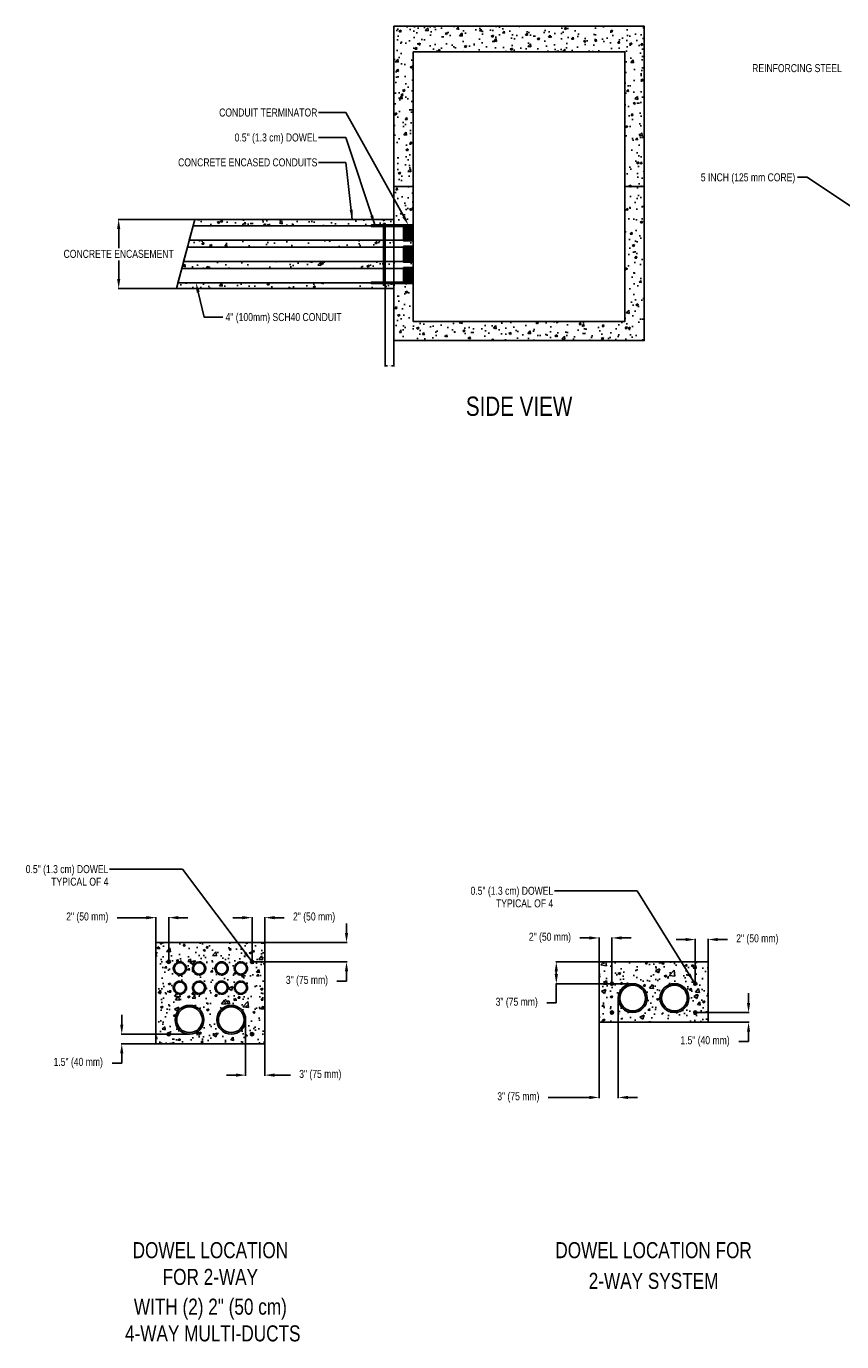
# Model space of a CAD drawing. Header units: inches. Extents: x -22 to 491, y -266 to 144.
# Tile 1 of 3: x -22 to 232, y -266 to 144. Entities that reach past the tile are written whole.
import ezdxf
from ezdxf.enums import TextEntityAlignment as Align

# ---------------------------------------------------------------- set-up
doc = ezdxf.new("R2010")
doc.units = ezdxf.units.IN
doc.header["$MEASUREMENT"] = 0
doc.linetypes.add('PHANTOM2', pattern=[1.25, 0.625, -0.125, 0.125, -0.125, 0.125, -0.125])
for name, color, linetype in [('Concrete', 7, 'Continuous'), ('Conduit', 30, 'Continuous'), ('Dowel', 1, 'Continuous'), ('Drawing Notes', 7, 'Continuous'), ('Manhole', 7, 'Continuous'), ('Rebar', 5, 'Continuous'), ('Terminator', 32, 'Continuous')]:
    doc.layers.add(name, color=color, linetype=linetype)
doc.styles.add('120', font='fsimplex.shx', dxfattribs={"width": 0.8, "height": 0.12})
doc.styles.get("Standard").update_dxf_attribs({"font": 'fsimplex.shx', "width": 0.8})
doc.dimstyles.new('120', dxfattribs={"dimscale": 0, "dimtxt": 0.12, "dimasz": 0.13, "dimexe": 0.18, "dimexo": 0.0625, "dimgap": 0.09, "dimtad": 0, "dimtih": 1, "dimtoh": 1, "dimdec": 0, "dimzin": 0, "dimdsep": 46, "dimlunit": 3, "dimtxsty": '120', "dimcen": 0.09, "dimadec": 0, "dimazin": 0, "dimtfac": 1, "dimtdec": 0, "dimtofl": 0, "dimtmove": 0, "dimatfit": 3, "dimfxl": 1, "dimtolj": 1, "dimtzin": 0, "dimarcsym": 0})
doc.dimstyles.get("Standard").update_dxf_attribs({"dimtxt": 0.18, "dimasz": 0.18, "dimexe": 0.18, "dimexo": 0.0625, "dimgap": 0.09, "dimtad": 0, "dimtih": 1, "dimtoh": 1, "dimdec": 4, "dimzin": 0, "dimdsep": 46, "dimtxsty": 'Standard', "dimcen": 0.09, "dimadec": 0, "dimazin": 0, "dimtfac": 1, "dimtdec": 4, "dimtofl": 0, "dimtmove": 0, "dimatfit": 3, "dimfxl": 1, "dimtolj": 1, "dimtzin": 0, "dimarcsym": 0})
pattern_1 = [(50, (207.148, 45.821), (7.1726, -0.62752), [0.75, -8.25]), (355, (207.148, 45.821), (-1.38751, 7.52192), [0.6, -6.6]), (100.4514, (207.746, 45.7686), (5.7851, 6.8944), [0.6374, -7.01142]), (46.184, (207.148, 47.821), (10.6724, -1.6552), [1.125, -12.375]), (96.6356, (208.037, 47.683), (9.3466, 9.7412), [0.9561, -10.51714]), (351.184, (207.148, 47.821), (9.3466, 9.7412), [0.9, -9.9]), (21, (208.148, 47.321), (5.96907, -4.02619), [0.75, -8.25]), (326, (208.148, 47.321), (2.43315, 7.2515), [0.6, -6.6]), (71.4514, (208.6454, 46.9854), (8.40222, 3.2253), [0.6374, -7.01142]), (37.5, (207.148, 45.821), (0.1216, 3.32894), [0, -6.52, 0, -6.7, 0, -6.625]), (7.5, (207.148, 45.821), (2.630695, 3.94412), [0, -3.82, 0, -6.37, 0, -2.525]), (327.5, (204.918, 45.821), (5.338224, -0.22555), [0, -2.5, 0, -7.8, 0, -10.35]), (317.5, (203.918, 45.821), (5.83186, 1.00105), [0, -3.25, 0, -5.18, 0, -7.35])]

# ---------------------------------------------------------------- blocks, each defined once
blk = doc.blocks.new('*D15')
at = {"layer": 'Concrete', "color": 0, "lineweight": -2, "transparency": 16777216}
for p, q in [((89.33, 63.76), (89.33, 37.74)), ((92.08, 63.76), (92.08, 37.74)), ((89.46, 37.92), (90.11, 37.92)), ((91.95, 37.92), (91.31, 37.92))]:
    blk.add_line(p, q, dxfattribs=at)
at = {"layer": 'Concrete', "color": 0, "transparency": 16777216}
for points in [[(89.46, 37.94), (89.46, 37.9), (89.33, 37.92)], [(91.95, 37.94), (91.95, 37.9), (92.08, 37.92)]]:
    blk.add_solid(points, dxfattribs=at)
at = {"layer": 'Defpoints', "color": 0, "transparency": 16777216}
for p in [(89.33, 63.82), (92.08, 63.82), (89.33, 37.92)]:
    blk.add_point(p, dxfattribs=at)
at = {"layer": 'Concrete', "color": 0, "transparency": 16777216, "insert": (90.71, 37.92), "char_height": 0.12, "attachment_point": 5, "style": '120'}
blk.add_mtext('\\A1;3.0" (7.5 cm)', dxfattribs=at)
blk = doc.blocks.new('*D20')
at = {"layer": 'Defpoints', "color": 0, "transparency": 16777216}
for p in [(51.88, -134.13), (47.88, -147.9), (51.88, -147.9)]:
    blk.add_point(p, dxfattribs=at)
at = {"layer": 'Drawing Notes', "color": 0, "lineweight": -2, "transparency": 16777216}
for p, q in [((44.88, -134.13), (41.88, -134.13)), ((47.88, -147.84), (47.88, -133.95)), ((51.88, -147.84), (51.88, -133.95)), ((54.88, -134.13), (57.88, -134.13))]:
    blk.add_line(p, q, dxfattribs=at)
at = {"layer": 'Drawing Notes', "color": 0, "transparency": 16777216}
for points in [[(44.88, -133.63), (44.88, -134.63), (47.88, -134.13)], [(54.88, -133.63), (54.88, -134.63), (51.88, -134.13)]]:
    blk.add_solid(points, dxfattribs=at)
at = {"layer": 'Drawing Notes', "color": 0, "transparency": 16777216, "insert": (67.21, -134.13), "char_height": 2.5, "attachment_point": 5}
blk.add_mtext('\\A1;2" (50 mm)', dxfattribs=at)
blk = doc.blocks.new('*D21')
at = {"layer": 'Defpoints', "color": 0, "transparency": 16777216}
for p in [(47.88, -141.9), (47.88, -147.9), (77.31, -147.9)]:
    blk.add_point(p, dxfattribs=at)
at = {"layer": 'Drawing Notes', "color": 0, "lineweight": -2, "transparency": 16777216}
for p, q in [((77.31, -138.9), (77.31, -135.9)), ((47.94, -141.9), (77.49, -141.9)), ((47.94, -147.9), (77.49, -147.9)), ((77.31, -150.9), (77.31, -153.9)), ((77.31, -153.9), (74.31, -153.9))]:
    blk.add_line(p, q, dxfattribs=at)
at = {"layer": 'Drawing Notes', "color": 0, "transparency": 16777216}
for points in [[(76.81, -138.9), (77.81, -138.9), (77.31, -141.9)], [(76.81, -150.9), (77.81, -150.9), (77.31, -147.9)]]:
    blk.add_solid(points, dxfattribs=at)
at = {"layer": 'Drawing Notes', "color": 0, "transparency": 16777216, "insert": (64.98, -153.9), "char_height": 2.5, "attachment_point": 5}
blk.add_mtext('\\A1;3" (75 mm)', dxfattribs=at)
blk = doc.blocks.new('*D22')
at = {"layer": 'Defpoints', "color": 0, "transparency": 16777216}
for p in [(28.38, -170.47), (7.27, -173.47), (28.38, -173.47)]:
    blk.add_point(p, dxfattribs=at)
at = {"layer": 'Drawing Notes', "color": 0, "lineweight": -2, "transparency": 16777216}
for p, q in [((7.27, -167.47), (7.27, -164.47)), ((28.32, -170.47), (7.09, -170.47)), ((28.32, -173.47), (7.09, -173.47)), ((7.27, -179.47), (4.27, -179.47)), ((7.27, -176.47), (7.27, -179.47))]:
    blk.add_line(p, q, dxfattribs=at)
at = {"layer": 'Drawing Notes', "color": 0, "transparency": 16777216}
for points in [[(6.77, -167.47), (7.77, -167.47), (7.27, -170.47)], [(6.77, -176.47), (7.77, -176.47), (7.27, -173.47)]]:
    blk.add_solid(points, dxfattribs=at)
at = {"layer": 'Drawing Notes', "color": 0, "transparency": 16777216, "insert": (-6.29, -179.47), "char_height": 2.5, "attachment_point": 5}
blk.add_mtext('\\A1;1.5" (40 mm)', dxfattribs=at)
blk = doc.blocks.new('*D23')
at = {"layer": 'Defpoints', "color": 0, "transparency": 16777216}
for p in [(45.88, -165.97), (51.88, -165.97), (45.88, -183.23)]:
    blk.add_point(p, dxfattribs=at)
at = {"layer": 'Drawing Notes', "color": 0, "lineweight": -2, "transparency": 16777216}
for p, q in [((45.88, -166.03), (45.88, -183.41)), ((51.88, -166.03), (51.88, -183.41)), ((42.88, -183.23), (39.88, -183.23)), ((54.88, -183.23), (59.81, -183.23))]:
    blk.add_line(p, q, dxfattribs=at)
at = {"layer": 'Drawing Notes', "color": 0, "transparency": 16777216}
for points in [[(42.88, -182.73), (42.88, -183.73), (45.88, -183.23)], [(54.88, -182.73), (54.88, -183.73), (51.88, -183.23)]]:
    blk.add_solid(points, dxfattribs=at)
at = {"layer": 'Drawing Notes', "color": 0, "transparency": 16777216, "insert": (69.14, -183.23), "char_height": 2.5, "attachment_point": 5}
blk.add_mtext('\\A1;3" (75 mm)', dxfattribs=at)
blk = doc.blocks.new('*D24')
at = {"color": 0, "lineweight": -2, "transparency": 16777216}
for p, q in [((202.59, -160.72), (202.59, -157.72)), ((186.05, -163.72), (202.77, -163.72)), ((186.05, -166.72), (202.77, -166.72)), ((202.59, -169.72), (202.59, -172.72)), ((202.59, -172.72), (199.59, -172.72))]:
    blk.add_line(p, q, dxfattribs=at)
at = {"color": 0, "transparency": 16777216}
for points in [[(202.09, -160.72), (203.09, -160.72), (202.59, -163.72)], [(202.09, -169.72), (203.09, -169.72), (202.59, -166.72)]]:
    blk.add_solid(points, dxfattribs=at)
at = {"layer": 'Defpoints', "color": 0, "transparency": 16777216}
for p in [(185.99, -163.72), (185.99, -166.72), (202.59, -166.72)]:
    blk.add_point(p, dxfattribs=at)
at = {"color": 0, "transparency": 16777216, "insert": (189.02, -172.72), "char_height": 2.5, "attachment_point": 5}
blk.add_mtext('\\A1;1.5" (40 mm)', dxfattribs=at)
blk = doc.blocks.new('*D25')
at = {"color": 0, "lineweight": -2, "transparency": 16777216}
for p, q in [((182.99, -140.95), (179.99, -140.95)), ((185.99, -154.65), (185.99, -140.77)), ((189.99, -154.65), (189.99, -140.77)), ((192.99, -140.95), (195.99, -140.95))]:
    blk.add_line(p, q, dxfattribs=at)
at = {"color": 0, "transparency": 16777216}
for points in [[(182.99, -140.45), (182.99, -141.45), (185.99, -140.95)], [(192.99, -140.45), (192.99, -141.45), (189.99, -140.95)]]:
    blk.add_solid(points, dxfattribs=at)
at = {"layer": 'Defpoints', "color": 0, "transparency": 16777216}
for p in [(189.99, -140.95), (185.99, -154.72), (189.99, -154.72)]:
    blk.add_point(p, dxfattribs=at)
at = {"color": 0, "transparency": 16777216, "insert": (205.32, -140.95), "char_height": 2.5, "attachment_point": 5}
blk.add_mtext('\\A1;2" (50 mm)', dxfattribs=at)
blk = doc.blocks.new('*D26')
at = {"color": 0, "lineweight": -2, "transparency": 16777216}
for p, q in [((155.99, -159.22), (155.99, -190.37)), ((161.99, -159.22), (161.99, -190.37)), ((152.99, -190.19), (140.19, -190.19)), ((164.99, -190.19), (167.99, -190.19))]:
    blk.add_line(p, q, dxfattribs=at)
at = {"color": 0, "transparency": 16777216}
for points in [[(152.99, -189.69), (152.99, -190.69), (155.99, -190.19)], [(164.99, -189.69), (164.99, -190.69), (161.99, -190.19)]]:
    blk.add_solid(points, dxfattribs=at)
at = {"layer": 'Defpoints', "color": 0, "transparency": 16777216}
for p in [(155.99, -159.15), (161.99, -159.15), (155.99, -190.19)]:
    blk.add_point(p, dxfattribs=at)
at = {"color": 0, "transparency": 16777216, "insert": (130.86, -190.19), "char_height": 2.5, "attachment_point": 5}
blk.add_mtext('\\A1;3" (75 mm)', dxfattribs=at)
blk = doc.blocks.new('*D27')
at = {"color": 0, "lineweight": -2, "transparency": 16777216}
for p, q in [((166.43, -147.9), (142.5, -147.9)), ((142.68, -150.9), (142.68, -151.72)), ((166.43, -154.72), (142.5, -154.72)), ((142.68, -154.72), (142.68, -160.72)), ((142.68, -160.72), (139.68, -160.72))]:
    blk.add_line(p, q, dxfattribs=at)
at = {"color": 0, "transparency": 16777216}
for points in [[(142.18, -150.9), (143.18, -150.9), (142.68, -147.9)], [(142.18, -151.72), (143.18, -151.72), (142.68, -154.72)]]:
    blk.add_solid(points, dxfattribs=at)
at = {"layer": 'Defpoints', "color": 0, "transparency": 16777216}
for p in [(142.68, -147.9), (166.49, -147.9), (166.49, -154.72)]:
    blk.add_point(p, dxfattribs=at)
at = {"color": 0, "transparency": 16777216, "insert": (130.35, -160.72), "char_height": 2.5, "attachment_point": 5}
blk.add_mtext('\\A1;3" (75 mm)', dxfattribs=at)
blk = doc.blocks.new('*D41')
at = {"color": 0, "lineweight": -2, "transparency": 16777216}
for p, q in [((153.02, -140.45), (150.02, -140.45)), ((156.02, -154.15), (156.02, -140.27)), ((160.02, -154.15), (160.02, -140.27)), ((163.02, -140.45), (166.02, -140.45))]:
    blk.add_line(p, q, dxfattribs=at)
at = {"color": 0, "transparency": 16777216}
for points in [[(153.02, -139.95), (153.02, -140.95), (156.02, -140.45)], [(163.02, -139.95), (163.02, -140.95), (160.02, -140.45)]]:
    blk.add_solid(points, dxfattribs=at)
at = {"layer": 'Defpoints', "color": 0, "transparency": 16777216}
for p in [(160.02, -140.45), (156.02, -154.22), (160.02, -154.22)]:
    blk.add_point(p, dxfattribs=at)
at = {"color": 0, "transparency": 16777216, "insert": (140.69, -140.45), "char_height": 2.5, "attachment_point": 5}
blk.add_mtext('\\A1;2" (50 mm)', dxfattribs=at)
blk = doc.blocks.new('*D42')
at = {"layer": 'Defpoints', "color": 0, "transparency": 16777216}
for p in [(21.91, -134.13), (21.91, -147.88), (17.91, -170.47)]:
    blk.add_point(p, dxfattribs=at)
at = {"layer": 'Drawing Notes', "color": 0, "lineweight": -2, "transparency": 16777216}
for p, q in [((14.91, -134.13), (5.86, -134.13)), ((17.91, -170.4), (17.91, -133.95)), ((21.91, -147.82), (21.91, -133.95)), ((24.91, -134.13), (27.91, -134.13))]:
    blk.add_line(p, q, dxfattribs=at)
at = {"layer": 'Drawing Notes', "color": 0, "transparency": 16777216}
for points in [[(14.91, -133.63), (14.91, -134.63), (17.91, -134.13)], [(24.91, -133.63), (24.91, -134.63), (21.91, -134.13)]]:
    blk.add_solid(points, dxfattribs=at)
at = {"layer": 'Drawing Notes', "color": 0, "transparency": 16777216, "insert": (-3.47, -134.13), "char_height": 2.5, "attachment_point": 5}
blk.add_mtext('\\A1;2" (50 mm)', dxfattribs=at)

msp = doc.modelspace()

# ---------------------------------------------------------------- hatches: boundary and pattern name
at = {"layer": 'Concrete'}
h = msp.add_hatch(dxfattribs=at)
h.set_pattern_fill('AR-CONC', color=256)
h.set_pattern_definition(pattern_1)
h.paths.add_polyline_path([(98.08487, 135.82088), (92.08487, 135.82088), (92.08487, 81.37088), (98.08487, 81.37088)])
h.paths.add_polyline_path([(98.08487, 77.37088), (92.08487, 77.37088), (92.08487, 74.72088), (98.08487, 74.72088)])
h.paths.add_polyline_path([(98.08487, 64.07088), (92.08487, 64.07088), (92.08487, 51.82088), (98.08487, 51.82088)])
h.paths.add_polyline_path([(170.08487, 51.82088), (92.08487, 51.82088), (92.08487, 45.82088), (170.08487, 45.82088)])
h.paths.add_polyline_path([(170.08487, 93.82088), (164.08487, 93.82088), (164.08487, 51.82088), (170.08487, 51.82088)])
h.paths.add_polyline_path([(170.08487, 135.82088), (164.08487, 135.82088), (164.08487, 93.82088), (170.08487, 93.82088)])
h.paths.add_polyline_path([(170.08487, 143.82088), (92.08487, 143.82088), (92.08487, 135.82088), (170.08487, 135.82088)])
h = msp.add_hatch(dxfattribs=at)
h.set_pattern_fill('AR-CONC', color=256)
h.set_pattern_definition(pattern_1)
h.paths.add_polyline_path([(30.06431, 83.62088), (29.52841, 81.62088), (85.08487, 81.627), (85.08487, 81.87088), (88.82663, 81.87088), (88.82663, 82.37088), (89.34283, 82.37088), (92.08487, 82.13211), (92.08487, 83.62088)])
h.paths.add_polyline_path([(28.32264, 77.12088), (27.74655, 74.97088), (88.82663, 74.97088), (88.82663, 77.12088)])
h.paths.add_polyline_path([(88.82663, 68.32088), (88.82663, 70.47088), (26.54078, 70.47088), (25.96469, 68.32088)])
h.paths.add_polyline_path([(24.75892, 63.82088), (24.29, 62.07088), (92.08487, 62.07088), (92.08487, 63.57088), (89.33282, 63.57088), (89.33256, 63.07088), (88.82663, 63.07088), (85.08487, 63.57088), (85.08487, 63.82088)])
h = msp.add_hatch(dxfattribs=at)
h.set_pattern_fill('AR-CONC', color=256)
h.set_pattern_definition(pattern_1)
h.paths.add_polyline_path([(92.08487, 77.12088), (89.34004, 77.12088), (89.33889, 74.97088), (92.08487, 74.97088)])
h.paths.add_polyline_path([(95.08487, 77.12088), (92.08487, 77.12088), (92.08487, 74.97088), (95.08487, 74.97088)])
h.paths.add_polyline_path([(92.08487, 70.47088), (89.3365, 70.47088), (89.33535, 68.32088), (92.08487, 68.32088)])
h.paths.add_polyline_path([(95.08487, 70.47088), (92.08487, 70.47088), (92.08487, 68.32088), (95.08487, 68.32088)])
h = msp.add_hatch(dxfattribs=at)
h.set_pattern_fill('AR-CONC', color=256)
h.set_pattern_definition(pattern_1)
h.paths.add_polyline_path([(92.08487, 68.32088), (95.08487, 68.32088), (95.08487, 68.57088), (98.08487, 68.57088), (98.08487, 70.22436), (95.08487, 70.22436), (92.08487, 70.23515)])
h = msp.add_hatch(dxfattribs=at)
h.set_pattern_fill('AR-CONC', color=256, scale=2)
h.set_pattern_definition([(50, (-19.024, -155.965), (14.3452, -1.255), [1.5, -16.5]), (355, (-19.024, -155.965), (-2.775, 15.0438), [1.2, -13.2]), (100.451, (-17.829, -156.07), (11.5702, 13.7888), [1.2748, -14.0228]), (46.184, (-19.024, -151.965), (21.345, -3.3104), [2.25, -24.75]), (96.636, (-17.245, -152.241), (18.693, 19.4824), [1.912, -21.0343]), (351.184, (-19.024, -151.965), (18.693, 19.4824), [1.8, -19.8]), (21, (-17.024, -152.965), (11.9381, -8.0524), [1.5, -16.5]), (326, (-17.024, -152.965), (4.8663, 14.503), [1.2, -13.2]), (71.451, (-16.029, -153.636), (16.8044, 6.4506), [1.2748, -14.0228]), (37.5, (-19.024, -155.9653), (0.2432, 6.65788), [0, -13.04, 0, -13.4, 0, -13.25]), (7.5, (-19.024, -155.965), (5.2614, 7.8882), [0, -7.64, 0, -12.74, 0, -5.05]), (327.5, (-23.484, -155.9653), (10.67645, -0.4511), [0, -5, 0, -15.6, 0, -20.7]), (317.5, (-25.484, -155.965), (11.6637, 2.0021), [0, -6.5, 0, -10.36, 0, -14.7])])
h.paths.add_polyline_path([(17.91342, -141.89827), (17.88206, -173.46527), (51.88206, -173.46527), (51.88206, -141.89827)])
h.paths.add_polyline_path([(46.44906, -149.96527, -1), (42.31506, -149.96527, -1)], flags=16)
h.paths.add_polyline_path([(46.14106, -149.96527, -1), (42.62306, -149.96527, -1)], flags=0)
h.paths.add_polyline_path([(40.44906, -149.96527, -1), (36.31506, -149.96527, -1)], flags=16)
h.paths.add_polyline_path([(40.14106, -149.96527, -1), (36.62306, -149.96527, -1)], flags=0)
h.paths.add_polyline_path([(46.44906, -155.96527, -1), (42.31506, -155.96527, -1)], flags=16)
h.paths.add_polyline_path([(40.44906, -155.96527, -1), (36.31506, -155.96527, -1)], flags=16)
h.paths.add_polyline_path([(46.14106, -155.96527, -1), (42.62306, -155.96527, -1)], flags=0)
h.paths.add_polyline_path([(40.14106, -155.96527, -1), (36.62306, -155.96527, -1)], flags=0)
h.paths.add_polyline_path([(33.44906, -149.96527, -1), (29.31506, -149.96527, -1)], flags=16)
h.paths.add_polyline_path([(33.14106, -149.96527, -1), (29.62306, -149.96527, -1)], flags=0)
h.paths.add_polyline_path([(33.44906, -155.96527, -1), (29.31506, -155.96527, -1)], flags=16)
h.paths.add_polyline_path([(33.14106, -155.96527, -1), (29.62306, -155.96527, -1)], flags=0)
h.paths.add_polyline_path([(27.44906, -149.96527, -1), (23.31506, -149.96527, -1)], flags=16)
h.paths.add_polyline_path([(45.88206, -165.96527, -1), (36.88206, -165.96527, -1)], flags=16)
h.paths.add_polyline_path([(27.14106, -149.96527, -1), (23.62306, -149.96527, -1)], flags=0)
h.paths.add_polyline_path([(45.38206, -165.96527, -1), (37.38206, -165.96527, -1)], flags=0)
h.paths.add_polyline_path([(27.44906, -155.96527, -1), (23.31506, -155.96527, -1)], flags=16)
h.paths.add_polyline_path([(27.14106, -155.96527, -1), (23.62306, -155.96527, -1)], flags=0)
h.paths.add_polyline_path([(32.88206, -165.96527, -1), (23.88206, -165.96527, -1)], flags=16)
h.paths.add_polyline_path([(32.38206, -165.96527, -1), (24.38206, -165.96527, -1)], flags=0)
h = msp.add_hatch(dxfattribs=at)
h.set_pattern_fill('AR-CONC', color=256)
h.paths.add_polyline_path([(51.88206, -141.89827), (17.91342, -141.89827), (17.88206, -173.46527), (51.88206, -173.46527)])
h.paths.add_polyline_path([(46.44906, -155.96527, -1), (42.31506, -155.96527, -1)], flags=16)
h.paths.add_polyline_path([(46.14106, -155.96527, -1), (42.62306, -155.96527, -1)], flags=0)
h.paths.add_polyline_path([(42.31506, -149.96527, -1), (46.44906, -149.96527, -1)], flags=16)
h.paths.add_polyline_path([(42.62306, -149.96527, -1), (46.14106, -149.96527, -1)], flags=0)
h.paths.add_polyline_path([(47.38206, -147.90277, -1), (48.38206, -147.90277, -1)], flags=16)
h.paths.add_polyline_path([(40.44906, -155.96527, -1), (36.31506, -155.96527, -1)], flags=16)
h.paths.add_polyline_path([(40.14106, -155.96527, -1), (36.62306, -155.96527, -1)], flags=0)
h.paths.add_polyline_path([(45.88206, -165.96527, -1), (36.88206, -165.96527, -1)], flags=16)
h.paths.add_polyline_path([(36.31506, -149.96527, -1), (40.44906, -149.96527, -1)], flags=16)
h.paths.add_polyline_path([(36.62306, -149.96527, -1), (40.14106, -149.96527, -1)], flags=0)
h.paths.add_polyline_path([(45.38206, -165.96527, -1), (37.38206, -165.96527, -1)], flags=0)
h.paths.add_polyline_path([(33.44906, -155.96527, -1), (29.31506, -155.96527, -1)], flags=16)
h.paths.add_polyline_path([(48.38206, -170.46527, -1), (47.38206, -170.46527, -1)], flags=16)
h.paths.add_polyline_path([(33.14106, -155.96527, -1), (29.62306, -155.96527, -1)], flags=0)
h.paths.add_polyline_path([(29.31506, -149.96527, -1), (33.44906, -149.96527, -1)], flags=16)
h.paths.add_polyline_path([(29.62306, -149.96527, -1), (33.14106, -149.96527, -1)], flags=0)
h.paths.add_polyline_path([(32.88206, -165.96527, -1), (23.88206, -165.96527, -1)], flags=16)
h.paths.add_polyline_path([(32.38206, -165.96527, -1), (24.38206, -165.96527, -1)], flags=0)
h.paths.add_polyline_path([(27.44906, -155.96527, -1), (23.31506, -155.96527, -1)], flags=16)
h.paths.add_polyline_path([(27.14106, -155.96527, -1), (23.62306, -155.96527, -1)], flags=0)
h.paths.add_polyline_path([(23.31506, -149.96527, -1), (27.44906, -149.96527, -1)], flags=16)
h.paths.add_polyline_path([(23.62306, -149.96527, -1), (27.14106, -149.96527, -1)], flags=0)
h.paths.add_polyline_path([(21.41342, -147.88381, -1), (22.41342, -147.88381, -1)], flags=16)
h.paths.add_polyline_path([(22.41342, -170.46527, -1), (21.41342, -170.46527, -1)], flags=16)
h = msp.add_hatch(dxfattribs=at)
h.set_pattern_fill('AR-CONC', color=256, scale=2)
h.set_pattern_definition([(50, (-379.888, -226.315), (14.3452, -1.25504), [1.5, -16.5]), (355, (-379.888, -226.315), (-2.77503, 15.04384), [1.2, -13.2]), (100.4514, (-378.693, -226.42), (11.57018, 13.7888), [1.2748, -14.02284]), (46.1842, (-379.888, -222.315), (21.3448, -3.3104), [2.25, -24.75]), (96.6356, (-378.11, -222.591), (18.69324, 19.4824), [1.9122, -21.0343]), (351.184, (-379.888, -222.315), (18.6932, 19.4824), [1.8, -19.8]), (21, (-377.888, -223.315), (11.93814, -8.05238), [1.5, -16.5]), (326, (-377.888, -223.315), (4.8663, 14.503), [1.2, -13.2]), (71.4514, (-376.894, -223.986), (16.80445, 6.45062), [1.2748, -14.02284]), (37.5, (-379.8884, -226.3153), (0.243197, 6.657877), [0, -13.04, 0, -13.4, 0, -13.25]), (7.5, (-379.8884, -226.315), (5.26139, 7.88823), [0, -7.64, 0, -12.74, 0, -5.05]), (327.5, (-384.3484, -226.3153), (10.67645, -0.451097), [0, -5, 0, -15.6, 0, -20.7]), (317.5, (-386.348, -226.315), (11.66372, 2.0021), [0, -6.5, 0, -10.36, 0, -14.7])])
h.paths.add_polyline_path([(156.02155, -147.89827), (155.99019, -166.71527), (189.99019, -166.71527), (189.99019, -147.89827)])
h.paths.add_polyline_path([(183.99019, -159.21527, -1), (174.99019, -159.21527, -1)], flags=16)
h.paths.add_polyline_path([(170.99019, -159.21527, -1), (161.99019, -159.21527, -1)], flags=16)
h.paths.add_polyline_path([(183.49019, -159.21527, -1), (175.49019, -159.21527, -1)], flags=0)
h.paths.add_polyline_path([(170.49019, -159.21527, -1), (162.49019, -159.21527, -1)], flags=0)
h.paths.add_polyline_path([(160.52155, -163.71527, -1), (159.52155, -163.71527, -1)], flags=16)
h = msp.add_hatch(dxfattribs=at)
h.set_pattern_fill('AR-CONC', color=256)
h.paths.add_polyline_path([(156.02155, -147.89827), (155.99019, -166.71527), (189.99019, -166.71527), (189.99019, -147.89827)])
h.paths.add_polyline_path([(170.99019, -159.21527, -1), (161.99019, -159.21527, -1)], flags=16)
h.paths.add_polyline_path([(170.49019, -159.21527, -1), (162.49019, -159.21527, -1)], flags=0)
h.paths.add_polyline_path([(183.99019, -159.21527, -1), (174.99019, -159.21527, -1)], flags=16)
h.paths.add_polyline_path([(160.52155, -154.71527, -1), (159.52155, -154.71527, -1)], flags=16)
h.paths.add_polyline_path([(183.49019, -159.21527, -1), (175.49019, -159.21527, -1)], flags=0)
h.paths.add_polyline_path([(160.52155, -163.71527, -1), (159.52155, -163.71527, -1)], flags=16)
h.paths.add_polyline_path([(186.49019, -154.71527, -1), (185.49019, -154.71527, -1)], flags=16)
h.paths.add_polyline_path([(186.49019, -163.71527, -1), (185.49019, -163.71527, -1)], flags=16)
at = {"layer": 'Conduit'}
h = msp.add_hatch(color=256, dxfattribs=at)
h.dxf.hatch_style = 1
edge = h.paths.add_edge_path(flags=17)
edge.add_arc((25.38206, -149.96527), 1.759, 0, 360)
edge = h.paths.add_edge_path()
edge.add_arc((25.38206, -149.96527), 2.067, 0, 360)
h = msp.add_hatch(color=256, dxfattribs=at)
h.dxf.hatch_style = 1
edge = h.paths.add_edge_path(flags=17)
edge.add_arc((25.38206, -149.96527), 1.759, 0, 360)
edge = h.paths.add_edge_path()
edge.add_arc((25.38206, -149.96527), 2.067, 0, 360)
h = msp.add_hatch(color=256, dxfattribs=at)
h.dxf.hatch_style = 1
edge = h.paths.add_edge_path(flags=17)
edge.add_arc((31.38206, -149.96527), 1.759, 0, 360)
edge = h.paths.add_edge_path()
edge.add_arc((31.38206, -149.96527), 2.067, 0, 360)
h = msp.add_hatch(color=256, dxfattribs=at)
h.dxf.hatch_style = 1
edge = h.paths.add_edge_path(flags=17)
edge.add_arc((31.38206, -149.96527), 1.759, 0, 360)
edge = h.paths.add_edge_path()
edge.add_arc((31.38206, -149.96527), 2.067, 0, 360)
h = msp.add_hatch(color=256, dxfattribs=at)
h.dxf.hatch_style = 1
edge = h.paths.add_edge_path(flags=17)
edge.add_arc((38.38206, -149.96527), 1.759, 0, 360)
edge = h.paths.add_edge_path()
edge.add_arc((38.38206, -149.96527), 2.067, 0, 360)
h = msp.add_hatch(color=256, dxfattribs=at)
h.dxf.hatch_style = 1
edge = h.paths.add_edge_path(flags=17)
edge.add_arc((38.38206, -149.96527), 1.759, 0, 360)
edge = h.paths.add_edge_path()
edge.add_arc((38.38206, -149.96527), 2.067, 0, 360)
h = msp.add_hatch(color=256, dxfattribs=at)
h.dxf.hatch_style = 1
edge = h.paths.add_edge_path(flags=17)
edge.add_arc((44.38206, -149.96527), 1.759, 0, 360)
edge = h.paths.add_edge_path()
edge.add_arc((44.38206, -149.96527), 2.067, 0, 360)
h = msp.add_hatch(color=256, dxfattribs=at)
h.dxf.hatch_style = 1
edge = h.paths.add_edge_path(flags=17)
edge.add_arc((44.38206, -149.96527), 1.759, 0, 360)
edge = h.paths.add_edge_path()
edge.add_arc((44.38206, -149.96527), 2.067, 0, 360)
h = msp.add_hatch(color=256, dxfattribs=at)
h.dxf.hatch_style = 1
edge = h.paths.add_edge_path(flags=17)
edge.add_arc((25.38206, -155.96527), 1.759, 0, 360)
edge = h.paths.add_edge_path()
edge.add_arc((25.38206, -155.96527), 2.067, 0, 360)
h = msp.add_hatch(color=256, dxfattribs=at)
h.dxf.hatch_style = 1
edge = h.paths.add_edge_path(flags=17)
edge.add_arc((25.38206, -155.96527), 1.759, 0, 360)
edge = h.paths.add_edge_path()
edge.add_arc((25.38206, -155.96527), 2.067, 0, 360)
h = msp.add_hatch(color=256, dxfattribs=at)
h.dxf.hatch_style = 1
edge = h.paths.add_edge_path(flags=17)
edge.add_arc((31.38206, -155.96527), 1.759, 0, 360)
edge = h.paths.add_edge_path()
edge.add_arc((31.38206, -155.96527), 2.067, 0, 360)
h = msp.add_hatch(color=256, dxfattribs=at)
h.dxf.hatch_style = 1
edge = h.paths.add_edge_path(flags=17)
edge.add_arc((31.38206, -155.96527), 1.759, 0, 360)
edge = h.paths.add_edge_path()
edge.add_arc((31.38206, -155.96527), 2.067, 0, 360)
h = msp.add_hatch(color=256, dxfattribs=at)
h.dxf.hatch_style = 1
edge = h.paths.add_edge_path(flags=17)
edge.add_arc((38.38206, -155.96527), 1.759, 0, 360)
edge = h.paths.add_edge_path()
edge.add_arc((38.38206, -155.96527), 2.067, 0, 360)
h = msp.add_hatch(color=256, dxfattribs=at)
h.dxf.hatch_style = 1
edge = h.paths.add_edge_path(flags=17)
edge.add_arc((38.38206, -155.96527), 1.759, 0, 360)
edge = h.paths.add_edge_path()
edge.add_arc((38.38206, -155.96527), 2.067, 0, 360)
h = msp.add_hatch(color=256, dxfattribs=at)
h.dxf.hatch_style = 1
edge = h.paths.add_edge_path(flags=17)
edge.add_arc((44.38206, -155.96527), 1.759, 0, 360)
edge = h.paths.add_edge_path()
edge.add_arc((44.38206, -155.96527), 2.067, 0, 360)
h = msp.add_hatch(color=256, dxfattribs=at)
h.dxf.hatch_style = 1
edge = h.paths.add_edge_path(flags=17)
edge.add_arc((44.38206, -155.96527), 1.759, 0, 360)
edge = h.paths.add_edge_path()
edge.add_arc((44.38206, -155.96527), 2.067, 0, 360)
h = msp.add_hatch(color=256, dxfattribs=at)
h.dxf.hatch_style = 1
h.paths.add_polyline_path([(161.99019, -159.21527, 1), (170.99019, -159.21527, 1)])
h.paths.add_polyline_path([(170.49019, -159.21527, -1), (162.49019, -159.21527, -1)], flags=16)
h = msp.add_hatch(color=256, dxfattribs=at)
h.dxf.hatch_style = 1
h.paths.add_polyline_path([(174.99019, -159.21527, 1), (183.99019, -159.21527, 1)])
h.paths.add_polyline_path([(183.49019, -159.21527, -1), (175.49019, -159.21527, -1)], flags=16)
h = msp.add_hatch(color=256, dxfattribs=at)
h.dxf.hatch_style = 1
edge = h.paths.add_edge_path(flags=17)
edge.add_arc((28.38206, -165.96527), 4, 0, 360)
edge = h.paths.add_edge_path()
edge.add_arc((28.38206, -165.96527), 4.5, 0, 360)
h = msp.add_hatch(color=256, dxfattribs=at)
h.dxf.hatch_style = 1
edge = h.paths.add_edge_path(flags=17)
edge.add_arc((41.38206, -165.96527), 4, 0, 360)
edge = h.paths.add_edge_path()
edge.add_arc((41.38206, -165.96527), 4.5, 0, 360)
at = {"layer": 'Dowel'}
h = msp.add_hatch(color=256, dxfattribs=at)
h.dxf.hatch_style = 1
h.paths.add_polyline_path([(95.08487, 81.37088), (85.08487, 81.37088), (85.08487, 81.87088), (95.08487, 81.87088)])
h.paths.add_polyline_path([(95.08487, 63.57088), (85.08487, 63.57088), (85.08487, 64.07088), (95.08487, 64.07088)])
h = msp.add_hatch(color=256, dxfattribs=at)
h.dxf.hatch_style = 1
h.paths.add_polyline_path([(22.41342, -147.88381, 1), (21.41342, -147.88381, 1)])
h = msp.add_hatch(color=256, dxfattribs=at)
h.dxf.hatch_style = 1
h.paths.add_polyline_path([(48.38206, -147.90277, 1), (47.38206, -147.90277, 1)])
h = msp.add_hatch(color=256, dxfattribs=at)
h.dxf.hatch_style = 1
h.paths.add_polyline_path([(160.52155, -154.71527, 1), (159.52155, -154.71527, 1)])
h = msp.add_hatch(color=256, dxfattribs=at)
h.dxf.hatch_style = 1
h.paths.add_polyline_path([(186.49019, -154.71527, 1), (185.49019, -154.71527, 1)])
h = msp.add_hatch(color=256, dxfattribs=at)
h.dxf.hatch_style = 1
h.paths.add_polyline_path([(160.52155, -163.71527, 1), (159.52155, -163.71527, 1)])
h = msp.add_hatch(color=256, dxfattribs=at)
h.dxf.hatch_style = 1
h.paths.add_polyline_path([(186.49019, -163.71527, 1), (185.49019, -163.71527, 1)])
h = msp.add_hatch(color=256, dxfattribs=at)
h.dxf.hatch_style = 1
h.paths.add_polyline_path([(21.41342, -170.46527, 1), (22.41342, -170.46527, 1)])
h = msp.add_hatch(color=256, dxfattribs=at)
h.dxf.hatch_style = 1
h.paths.add_polyline_path([(47.38206, -170.46527, 1), (48.38206, -170.46527, 1)])
at = {"layer": 'Rebar'}
h = msp.add_hatch(color=256, dxfattribs=at)
h.dxf.hatch_style = 1
h.paths.add_polyline_path([(88.82663, 82.37088), (88.82663, 63.07088), (89.33256, 63.07088), (89.34283, 82.37088)])
at = {"layer": 'Terminator', "transparency": 33554661}
h = msp.add_hatch(color=256, dxfattribs=at)
h.dxf.hatch_style = 1
edge = h.paths.add_edge_path()
edge.add_line((97.58487, 77.37436), (97.58487, 81.37088))
edge.add_arc((97.58487, 81.87088), 0.5, 270, 360)
edge.add_line((98.08487, 81.87088), (95.08487, 81.87088))
edge.add_line((95.08487, 81.87088), (95.08487, 76.87436))
edge.add_line((95.08487, 76.87436), (98.08487, 76.87436))
edge.add_arc((97.58487, 76.87436), 0.5, 0, 90)
h = msp.add_hatch(color=256, dxfattribs=at)
h.dxf.hatch_style = 1
edge = h.paths.add_edge_path()
edge.add_line((97.58487, 70.72436), (97.58487, 74.72088))
edge.add_arc((97.58487, 75.22088), 0.5, 270, 360)
edge.add_line((98.08487, 75.22088), (95.08487, 75.22088))
edge.add_line((95.08487, 75.22088), (95.08487, 70.22436))
edge.add_line((95.08487, 70.22436), (98.08487, 70.22436))
edge.add_arc((97.58487, 70.22436), 0.5, 360, 450)
h = msp.add_hatch(color=256, dxfattribs=at)
h.dxf.hatch_style = 1
edge = h.paths.add_edge_path()
edge.add_line((97.58487, 64.07436), (97.58487, 68.07088))
edge.add_arc((97.58487, 68.57088), 0.5, 270, 360)
edge.add_line((98.08487, 68.57088), (95.08487, 68.57088))
edge.add_line((95.08487, 68.57088), (95.08487, 63.57436))
edge.add_line((95.08487, 63.57436), (98.08487, 63.57436))
edge.add_arc((97.58487, 63.57436), 0.5, 0, 90)

# ---------------------------------------------------------------- linework, layer by layer
at = {"layer": 'Concrete'}
for p, q in [((35.12153, 83.62088), (6.13208, 83.62088)), ((98.08487, 81.40753), (98.08487, 82.05935)), ((6.31208, 80.62088), (6.31208, 74.67952)), ((6.31208, 65.07088), (6.31208, 70.82605)), ((35.12153, 62.07088), (6.13208, 62.07088))]:
    msp.add_line(p, q, dxfattribs=at)
for points in [[(92.08487, 62.07088), (24.29, 62.07088), (30.06431, 83.62088), (92.08487, 83.62088)], [(17.91342, -141.89827), (51.88206, -141.89827), (51.88206, -173.46527), (17.88206, -173.46527)], [(156.02155, -147.89827), (155.99019, -166.71527), (189.99019, -166.71527), (189.99019, -147.89827)]]:
    msp.add_lwpolyline(points, close=True, dxfattribs=at)
for points in [[(5.81208, 80.62088), (6.81208, 80.62088), (6.31208, 83.62088)], [(95.56447, 84.73598), (96.58487, 81.87088), (94.69041, 84.25017)], [(5.81208, 65.07088), (6.81208, 65.07088), (6.31208, 62.07088)], [(30.60642, 60.78688), (30.3947, 63.82088), (31.57898, 61.01955)]]:
    msp.add_solid(points, dxfattribs=at)
at = {"layer": 'Conduit'}
for points in [[(29.52841, 81.62088), (96.58487, 81.62826), (96.58487, 77.12088), (28.32264, 77.12088)], [(27.74655, 74.97088), (96.58487, 74.97088), (96.58487, 70.47088), (26.54078, 70.47088)], [(25.96469, 68.32088), (96.58487, 68.32088), (96.58487, 63.82088), (24.75892, 63.82088)]]:
    msp.add_lwpolyline(points, close=True, dxfattribs=at)
at = {"layer": 'Conduit', "linetype": 'PHANTOM2'}
for centre in [(25.38206, -149.96527), (25.38206, -149.96527), (31.38206, -149.96527), (31.38206, -149.96527), (38.38206, -149.96527), (38.38206, -149.96527), (44.38206, -149.96527), (44.38206, -149.96527), (25.38206, -155.96527), (25.38206, -155.96527), (31.38206, -155.96527), (31.38206, -155.96527), (38.38206, -155.96527), (38.38206, -155.96527), (44.38206, -155.96527), (44.38206, -155.96527)]:
    msp.add_circle(centre, 2.067, dxfattribs=at)
at = {"layer": 'Conduit'}
for centre, radius in [((25.38206, -149.96527), 1.759), ((25.38206, -149.96527), 1.759), ((31.38206, -149.96527), 1.759), ((31.38206, -149.96527), 1.759), ((38.38206, -149.96527), 1.759), ((38.38206, -149.96527), 1.759), ((44.38206, -149.96527), 1.759), ((44.38206, -149.96527), 1.759), ((25.38206, -155.96527), 1.759), ((25.38206, -155.96527), 1.759), ((31.38206, -155.96527), 1.759), ((31.38206, -155.96527), 1.759), ((38.38206, -155.96527), 1.759), ((38.38206, -155.96527), 1.759), ((44.38206, -155.96527), 1.759), ((44.38206, -155.96527), 1.759), ((166.49019, -159.21527), 4.5), ((166.49019, -159.21527), 4), ((179.49019, -159.21527), 4.5), ((179.49019, -159.21527), 4), ((28.38206, -165.96527), 4.5), ((28.38206, -165.96527), 4), ((41.38206, -165.96527), 4.5), ((41.38206, -165.96527), 4)]:
    msp.add_circle(centre, radius, dxfattribs=at)
at = {"layer": 'Dowel'}
for points in [[(95.08487, 81.37088), (85.08487, 81.37088), (85.08487, 81.87088), (95.08487, 81.87088)], [(95.08487, 63.57088), (85.08487, 63.57088), (85.08487, 64.07088), (95.08487, 64.07088)]]:
    msp.add_lwpolyline(points, close=True, dxfattribs=at)
for centre in [(21.91342, -147.88381), (47.88206, -147.90277), (160.02155, -154.71527), (185.99019, -154.71527), (160.02155, -163.71527), (185.99019, -163.71527), (21.91342, -170.46527), (47.88206, -170.46527)]:
    msp.add_circle(centre, 0.5, dxfattribs=at)
at = {"layer": 'Drawing Notes', "linetype": 'ByBlock', "lineweight": -2}
for p, q in [((68.96689, 116.94119), (68.60689, 116.94119)), ((38.42596, 53.15721), (38.78596, 53.15721))]:
    msp.add_line(p, q, dxfattribs=at)
at = {"layer": 'Drawing Notes'}
for p, q in [((217.87943, 96.72901), (220.87943, 96.72901)), ((220.87943, 96.72901), (252.1419, 75.78235))]:
    msp.add_line(p, q, dxfattribs=at)
at = {"layer": 'Drawing Notes', "linetype": 'ByBlock', "lineweight": -2}
for points in [[(95.12744, 84.49307), (77.09264, 116.94119), (68.96689, 116.94119)], [(31.0927, 60.90321), (32.94581, 53.15721), (38.42596, 53.15721)]]:
    msp.add_lwpolyline(points, dxfattribs=at)
at = {"layer": 'Manhole'}
for p, q in [((92.08487, 93.82088), (98.08487, 93.82088)), ((164.08487, 93.82088), (170.08487, 93.82088))]:
    msp.add_line(p, q, dxfattribs=at)
for points in [[(92.08487, 76.29588), (92.08487, 143.82088), (170.08487, 143.82088), (170.08487, 45.82088), (92.08487, 45.82088), (92.08487, 69.14588)], [(92.08487, 69.64588), (92.08487, 75.79588)]]:
    msp.add_lwpolyline(points, dxfattribs=at)
msp.add_lwpolyline([(98.08487, 135.82088), (164.08487, 135.82088), (164.08487, 51.82088), (98.08487, 51.82088)], close=True, dxfattribs=at)
at = {"layer": 'Rebar', "ltscale": 5}
msp.add_lwpolyline([(88.82663, 82.37088), (88.82663, 63.07088), (89.33256, 63.07088), (89.34283, 82.37088)], close=True, dxfattribs=at)
at = {"layer": 'Terminator'}
for points in [[(97.58487, 77.37436), (97.58487, 81.37088, 0.414213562), (98.08487, 81.87088), (95.08487, 81.87088), (95.08487, 76.87436), (98.08487, 76.87436, 0.414213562)], [(97.58487, 70.72436), (97.58487, 74.72088, 0.414213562), (98.08487, 75.22088), (95.08487, 75.22088), (95.08487, 70.22436), (98.08487, 70.22436, 0.414213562)], [(97.58487, 64.07436), (97.58487, 68.07088, 0.414213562), (98.08487, 68.57088), (95.08487, 68.57088), (95.08487, 63.57436), (98.08487, 63.57436, 0.414213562)]]:
    msp.add_lwpolyline(points, format="xyb", close=True, dxfattribs=at)

# ---------------------------------------------------------------- texts
at = {"width": 0.8}
for s, height, p in [('SIDE VIEW', 6, (131.08487, 25.35149)), ('DOWEL LOCATION FOR', 5, (172.99019, -237.80976)), ('2-WAY SYSTEM', 5, (172.99019, -247.38036))]:
    msp.add_text(s, height=height, dxfattribs=at).set_placement(p, align=Align.MIDDLE_CENTER)
at = {"layer": 'Concrete', "insert": (6.31208, 72.84588), "char_height": 2.5, "attachment_point": 5, "style": '120'}
msp.add_mtext('\\A1;CONCRETE ENCASEMENT', dxfattribs=at)
at = {"layer": 'Drawing Notes', "style": '120', "width": 0.8}
for s, p in [('REINFORCING STEEL', (231.64598, 130.78182)), ('CONDUIT TERMINATOR ', (68.96689, 116.94119)), ('0.5" (1.3 cm) DOWEL ', (68.96192, 109.15495)), ('CONCRETE ENCASED CONDUITS ', (68.96192, 101.39103)), ('5 INCH (125 mm CORE) ', (217.87943, 96.72901)), ('0.5" (1.3 cm) DOWEL ', (3.85829, -118.98971)), ('TYPICAL OF 4 ', (3.85829, -122.91192)), ('0.5" (1.3 cm) DOWEL ', (142.46642, -125.73971)), ('TYPICAL OF 4 ', (142.46642, -129.66192))]:
    msp.add_text(s, height=2.5, dxfattribs=at).set_placement(p, align=Align.MIDDLE_RIGHT)
msp.add_text(' 4" (100mm) SCH40 CONDUIT', height=2.5, dxfattribs=at).set_placement((38.87596, 53.15721), align=Align.MIDDLE_LEFT)
for s, p in [('DOWEL LOCATION', (34.88206, -237.80976)), ('FOR 2-WAY', (34.88206, -246.14309)), ('WITH (2) 2" (50 cm)', (34.88206, -255.42881)), (' 4-WAY MULTI-DUCTS', (34.88206, -263.76214))]:
    msp.add_text(s, height=5, dxfattribs=at).set_placement(p, align=Align.MIDDLE_CENTER)

# ---------------------------------------------------------------- dimensions: what is measured, and where the dimension line sits
for base, p1, p2, text, picture, middle in [((160.02155, -140.44587), (156.02155, -154.21527), (160.02155, -154.21527), '2" (50 mm)', '*D41', (140.69346, -140.44587)), ((155.99019, -190.19483), (161.99019, -159.15277), (155.99019, -159.15277), '3" (75 mm)', '*D26', (130.8591, -190.19483))]:
    dim = msp.add_linear_dim(base=base, p1=p1, p2=p2, text=text, dimstyle='Standard', override={"dimtxt": 2.5, "dimasz": 3})
    dim.commit()
    dim.dimension.update_dxf_attribs({"geometry": picture, "text_midpoint": middle, "dimtype": 160})
dim = msp.add_linear_dim(base=(189.99019, -140.94587), p1=(185.99019, -154.71527), p2=(189.99019, -154.71527), text='2" (50 mm)', dimstyle='Standard', override={"dimtxt": 2.5, "dimasz": 3})
dim.commit()
dim.dimension.update_dxf_attribs({"geometry": '*D25', "text_midpoint": (205.31828, -140.94587)})
dim = msp.add_linear_dim(base=(142.67783, -147.89827), p1=(166.49019, -154.71527), p2=(166.49019, -147.89827), angle=90, text='3" (75 mm)', dimstyle='Standard', override={"dimtxt": 2.5, "dimasz": 3})
dim.commit()
dim.dimension.update_dxf_attribs({"geometry": '*D27', "text_midpoint": (130.34974, -160.71527), "dimtype": 160})
dim = msp.add_linear_dim(base=(202.58626, -166.71527), p1=(185.99019, -163.71527), p2=(185.99019, -166.71527), angle=90, text='1.5" (40 mm)', dimstyle='Standard', override={"dimtxt": 2.5, "dimasz": 3})
dim.commit()
dim.dimension.update_dxf_attribs({"geometry": '*D24', "text_midpoint": (189.02007, -172.71527)})
at = {"layer": 'Concrete'}
dim = msp.add_linear_dim(base=(89.33296, 37.91708), p1=(92.08487, 63.82088), p2=(89.33296, 63.82234), text='3.0" (7.5 cm)', dimstyle='120', override={"dimscale": 1}, dxfattribs=at)
dim.commit()
dim.dimension.update_dxf_attribs({"geometry": '*D15', "text_midpoint": (90.70891, 37.91708)})
at = {"layer": 'Drawing Notes'}
for base, p1, p2, text, picture, middle in [((21.91342, -134.13337), (17.91342, -170.46527), (21.91342, -147.88381), '2" (50 mm)', '*D42', (-3.47045, -134.13337)), ((45.88206, -183.22596), (51.88206, -165.96527), (45.88206, -165.96527), '3" (75 mm)', '*D23', (69.13873, -183.22596))]:
    dim = msp.add_linear_dim(base=base, p1=p1, p2=p2, text=text, dimstyle='Standard', override={"dimtxt": 2.5, "dimasz": 3}, dxfattribs=at)
    dim.commit()
    dim.dimension.update_dxf_attribs({"geometry": picture, "text_midpoint": middle, "dimtype": 160})
dim = msp.add_linear_dim(base=(51.88206, -134.13337), p1=(47.88206, -147.90277), p2=(51.88206, -147.90277), text='2" (50 mm)', dimstyle='Standard', override={"dimtxt": 2.5, "dimasz": 3}, dxfattribs=at)
dim.commit()
dim.dimension.update_dxf_attribs({"geometry": '*D20', "text_midpoint": (67.21015, -134.13337)})
for base, p1, p2, text, picture, middle in [((77.30622, -147.90277), (47.88206, -141.89827), (47.88206, -147.90277), '3" (75 mm)', '*D21', (64.97813, -153.90277)), ((7.27356, -173.46527), (28.38206, -170.46527), (28.38206, -173.46527), '1.5" (40 mm)', '*D22', (-6.29263, -179.46527))]:
    dim = msp.add_linear_dim(base=base, p1=p1, p2=p2, angle=90, text=text, dimstyle='Standard', override={"dimtxt": 2.5, "dimasz": 3}, dxfattribs=at)
    dim.commit()
    dim.dimension.update_dxf_attribs({"geometry": picture, "text_midpoint": middle, "dimtype": 160})

# ---------------------------------------------------------------- leaders
for points in [[(86.12416, 81.87088), (77.09264, 109.15495), (68.60192, 109.15495)], [(79.10968, 83.62088), (77.09264, 101.39103), (68.60192, 101.39103)]]:
    msp.add_leader(points, dimstyle='120', override={"dimscale": 1, "dimasz": 3}, dxfattribs=at)
at = {"layer": 'Drawing Notes', "linetype": 'ByBlock', "lineweight": -2}
for points in [[(47.55705, -147.52281), (26.16467, -118.98971), (3.49829, -118.98971)], [(185.65827, -154.34133), (167.85995, -125.73971), (142.10642, -125.73971)]]:
    msp.add_leader(points, dimstyle='120', override={"dimscale": 1, "dimasz": 3}, dxfattribs=at)

doc.saveas('drawing.dxf')
